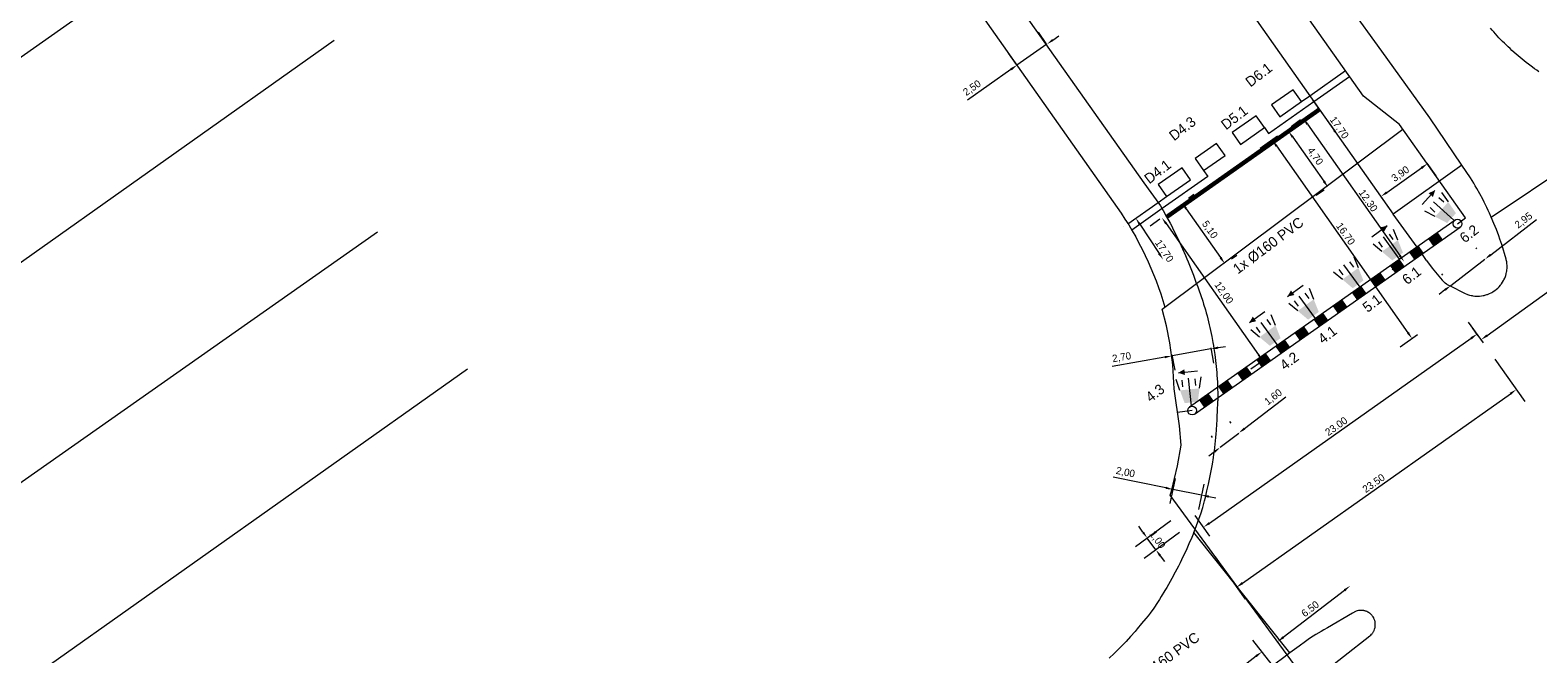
# Model space of a CAD drawing. Header units: metres. Extents: x 145932 to 146586, y 490286 to 490804.
# Tile 9 of 25: x 146156 to 146259, y 490505 to 490548. Entities that reach past the tile are written whole.
import ezdxf
from ezdxf.enums import TextEntityAlignment as Align

# ---------------------------------------------------------------- set-up
doc = ezdxf.new("R2010")
doc.units = ezdxf.units.M
doc.header["$MEASUREMENT"] = 0
for name, color, linetype, lineweight in [('B-WE-IW-VRI_KABEL_DETECTIELUS-G', 13, 'Continuous', 18), ('B-WE-IW-VRI_KABEL_DETECTIELUS-T18', 13, 'Continuous', 18), ('B-WE-IW-VRI_KABEL_SIGNAALKABEL-G', 93, 'Continuous', 18), ('B-WE-IW-VRI_KABEL_SIGNAALKABEL-M', 93, 'Continuous', 18), ('B-WE-IW-VRI_KABELDOORVOER_MANTELBUIS-T18', 254, 'Continuous', 18), ('B-WE-IW-VRI_LANTAARN-G', 254, 'Continuous', 18), ('B-WE-IW-VRI_LANTAARN-T18', 254, 'Continuous', 18), ('B-WE-IW-VRI_OVERIG-G', 254, 'Continuous', 18), ('og-bs-gbkn-verharding', 40, 'Continuous', 9), ('og-bs-greppel', 133, 'greppel', 18)]:
    doc.layers.add(name, color=color, linetype=linetype, lineweight=lineweight)
doc.layers.add('B-WE-VW-MARKERING-G', color=9, linetype='Continuous')
doc.styles.add('I020-1', font='ISO', dxfattribs={"height": 2})
doc.styles.add('ISO-NLCS', font='ISO-NLCS.SHX', dxfattribs={"height": 1.8})
doc.styles.add('nlcs_iso', font='iso-nlcs.shx')
doc.linetypes.add('greppel', pattern='A,25.5,-0.01,[14,RTW.shx,S=1,R=0,X=0,Y=0],1,[14,RTW.shx,S=1,R=0,X=0,Y=0],1,[14,RTW.shx,S=1,R=0,X=0,Y=0],1,[14,RTW.shx,S=1,R=0,X=0,Y=0],1,[14,RTW.shx,S=1,R=0,X=0,Y=0],0.5,-0.01', length=30.02)
doc.dimstyles.new('NLCS-LGL-500-B', dxfattribs={"dimtxt": 0.7, "dimasz": 1, "dimexe": 1, "dimexo": 1, "dimgap": 0.35, "dimtad": 1, "dimzin": 0, "dimtxsty": 'nlcs_iso', "dimcen": 1, "dimdle": 2, "dimclrd": 256, "dimclre": 8, "dimclrt": 256, "dimaunit": 2, "dimadec": 6, "dimazin": 0, "dimtfac": 1, "dimtmove": 0, "dimatfit": 0, "dimfxl": 1, "dimtolj": 1, "dimtzin": 0, "dimlwd": 18, "dimlwe": 18, "dimarcsym": 0})

# ---------------------------------------------------------------- blocks, each defined once
blk = doc.blocks.new('*D17')
at = {"layer": 'B-WE-IW-VRI_KABEL_SIGNAALKABEL-M', "color": 8, "lineweight": 18}
for p, q in [((146277.19, 490543.15), (146276.82, 490543.66)), ((146255.12, 490527.27), (146254.76, 490527.78))]:
    blk.add_line(p, q, dxfattribs=at)
at = {"layer": 'B-WE-IW-VRI_KABEL_SIGNAALKABEL-M', "lineweight": 18}
blk.add_line((146255.75, 490527.26), (146277, 490542.56), dxfattribs=at)
at = {"layer": 'B-WE-IW-VRI_KABEL_SIGNAALKABEL-M'}
for points in [[(146276.95, 490542.63), (146277.05, 490542.49), (146277.41, 490542.85)], [(146255.7, 490527.33), (146255.8, 490527.19), (146255.34, 490526.97)]]:
    blk.add_solid(points, dxfattribs=at)
at = {"layer": 'DEFPOINTS', "color": 0}
for p in [(146277.41, 490542.85), (146277.77, 490542.34), (146255.71, 490526.46)]:
    blk.add_point(p, dxfattribs=at)
at = {"layer": 'B-WE-IW-VRI_KABEL_SIGNAALKABEL-M', "insert": (146262.1, 490532.33), "char_height": 0.5, "attachment_point": 5, "rotation": 35.75, "style": 'nlcs_iso'}
blk.add_mtext('\\A1;27.10', dxfattribs=at)
blk = doc.blocks.new('*D18')
at = {"layer": 'B-WE-IW-VRI_KABEL_SIGNAALKABEL-M', "color": 8, "lineweight": 18}
for p, q in [((146241.89, 490541.08), (146241.33, 490540.69)), ((146244.59, 490537.23), (146244.04, 490536.85))]:
    blk.add_line(p, q, dxfattribs=at)
at = {"layer": 'B-WE-IW-VRI_KABEL_SIGNAALKABEL-M', "lineweight": 18}
blk.add_line((146242.44, 490540.86), (146244.57, 490537.83), dxfattribs=at)
at = {"layer": 'B-WE-IW-VRI_KABEL_SIGNAALKABEL-M'}
for points in [[(146242.51, 490540.9), (146242.37, 490540.81), (146242.15, 490541.26)], [(146244.64, 490537.88), (146244.5, 490537.78), (146244.86, 490537.42)]]:
    blk.add_solid(points, dxfattribs=at)
at = {"layer": 'DEFPOINTS', "color": 0}
for p in [(146242.7, 490541.65), (146244.86, 490537.42), (146245.41, 490537.81)]:
    blk.add_point(p, dxfattribs=at)
at = {"layer": 'B-WE-IW-VRI_KABEL_SIGNAALKABEL-M', "insert": (146243.95, 490539.53), "char_height": 0.5, "attachment_point": 5, "rotation": 305.1482, "style": 'nlcs_iso'}
blk.add_mtext('\\A1;4,70', dxfattribs=at)
blk = doc.blocks.new('*D19')
at = {"layer": 'B-WE-IW-VRI_KABEL_SIGNAALKABEL-M', "color": 8, "lineweight": 18}
for p, q in [((146235.3, 490536.68), (146235.66, 490536.94)), ((146238.23, 490532.51), (146238.6, 490532.77))]:
    blk.add_line(p, q, dxfattribs=at)
at = {"layer": 'B-WE-IW-VRI_KABEL_SIGNAALKABEL-M', "lineweight": 18}
blk.add_line((146235.13, 490535.95), (146237.49, 490532.6), dxfattribs=at)
at = {"layer": 'B-WE-IW-VRI_KABEL_SIGNAALKABEL-M'}
for points in [[(146235.2, 490536), (146235.07, 490535.9), (146234.85, 490536.36)], [(146237.56, 490532.65), (146237.43, 490532.55), (146237.78, 490532.19)]]:
    blk.add_solid(points, dxfattribs=at)
at = {"layer": 'DEFPOINTS', "color": 0}
for p in [(146234.48, 490536.1), (146237.42, 490531.93), (146237.78, 490532.19)]:
    blk.add_point(p, dxfattribs=at)
at = {"layer": 'B-WE-IW-VRI_KABEL_SIGNAALKABEL-M', "insert": (146236.73, 490534.5), "char_height": 0.5, "attachment_point": 5, "rotation": 305.1482, "style": 'nlcs_iso'}
blk.add_mtext('\\A1;5,10', dxfattribs=at)
blk = doc.blocks.new('*D20')
at = {"layer": 'B-WE-IW-VRI_KABEL_SIGNAALKABEL-M', "color": 8, "lineweight": 18}
for p, q in [((146251.63, 490539.06), (146252.24, 490538.21)), ((146248.45, 490536.81), (146249.05, 490535.96))]:
    blk.add_line(p, q, dxfattribs=at)
at = {"layer": 'B-WE-IW-VRI_KABEL_SIGNAALKABEL-M', "lineweight": 18}
blk.add_line((146248.88, 490537.07), (146251.25, 490538.74), dxfattribs=at)
at = {"layer": 'B-WE-IW-VRI_KABEL_SIGNAALKABEL-M'}
for points in [[(146251.2, 490538.81), (146251.3, 490538.67), (146251.66, 490539.03)], [(146248.83, 490537.14), (146248.93, 490537), (146248.47, 490536.78)]]:
    blk.add_solid(points, dxfattribs=at)
at = {"layer": 'DEFPOINTS', "color": 0}
for p in [(146251.06, 490539.88), (146251.66, 490539.03), (146247.87, 490537.63)]:
    blk.add_point(p, dxfattribs=at)
at = {"layer": 'B-WE-IW-VRI_KABEL_SIGNAALKABEL-M', "insert": (146249.83, 490538.31), "char_height": 0.5, "attachment_point": 5, "rotation": 35.2667, "style": 'nlcs_iso'}
blk.add_mtext('\\A1;3,90', dxfattribs=at)
blk = doc.blocks.new('*D21')
at = {"layer": 'B-WE-IW-VRI_KABEL_SIGNAALKABEL-M', "lineweight": 18}
for p, q in [((146239.13, 490520.88), (146241.97, 490523.06)), ((146237.47, 490519.6), (146238.74, 490520.58)), ((146237.07, 490519.3), (146236.68, 490518.99))]:
    blk.add_line(p, q, dxfattribs=at)
at = {"layer": 'B-WE-IW-VRI_KABEL_SIGNAALKABEL-M', "color": 8, "lineweight": 18}
for p, q in [((146238.21, 490521.26), (146238.13, 490521.37)), ((146236.95, 490520.28), (146236.86, 490520.39))]:
    blk.add_line(p, q, dxfattribs=at)
at = {"layer": 'B-WE-IW-VRI_KABEL_SIGNAALKABEL-M'}
for points in [[(146239.08, 490520.95), (146239.19, 490520.82), (146238.74, 490520.58)], [(146237.02, 490519.36), (146237.12, 490519.23), (146237.47, 490519.6)]]:
    blk.add_solid(points, dxfattribs=at)
at = {"layer": 'DEFPOINTS', "color": 0}
for p in [(146238.74, 490520.58), (146238.82, 490520.47), (146237.56, 490519.49)]:
    blk.add_point(p, dxfattribs=at)
at = {"layer": 'B-WE-IW-VRI_KABEL_SIGNAALKABEL-M', "insert": (146241.12, 490523.02), "char_height": 0.5, "attachment_point": 5, "rotation": 37.5567, "style": 'nlcs_iso'}
blk.add_mtext('\\A1;1,60', dxfattribs=at)
blk = doc.blocks.new('*D22')
at = {"layer": 'B-WE-IW-VRI_KABEL_SIGNAALKABEL-M', "lineweight": 18}
for p, q in [((146256, 490532.79), (146259.15, 490535.22)), ((146253.27, 490530.69), (146255.61, 490532.49)), ((146252.87, 490530.39), (146252.47, 490530.08))]:
    blk.add_line(p, q, dxfattribs=at)
at = {"layer": 'B-WE-IW-VRI_KABEL_SIGNAALKABEL-M', "color": 8, "lineweight": 18}
for p, q in [((146255.06, 490533.19), (146255, 490533.28)), ((146252.73, 490531.4), (146252.66, 490531.48))]:
    blk.add_line(p, q, dxfattribs=at)
at = {"layer": 'B-WE-IW-VRI_KABEL_SIGNAALKABEL-M'}
for points in [[(146255.95, 490532.86), (146256.05, 490532.73), (146255.61, 490532.49)], [(146252.82, 490530.45), (146252.92, 490530.32), (146253.27, 490530.69)]]:
    blk.add_solid(points, dxfattribs=at)
at = {"layer": 'DEFPOINTS', "color": 0}
for p in [(146255.61, 490532.49), (146255.67, 490532.4), (146253.33, 490530.6)]:
    blk.add_point(p, dxfattribs=at)
at = {"layer": 'B-WE-IW-VRI_KABEL_SIGNAALKABEL-M', "insert": (146258.27, 490535.13), "char_height": 0.5, "attachment_point": 5, "rotation": 37.5567, "style": 'nlcs_iso'}
blk.add_mtext('\\A1;2,95', dxfattribs=at)
blk = doc.blocks.new('*D24')
at = {"layer": 'B-WE-IW-VRI_KABEL_SIGNAALKABEL-M', "lineweight": 18}
for p, q in [((146225.59, 490547.22), (146223.54, 490545.79)), ((146225.99, 490547.51), (146226.4, 490547.8)), ((146223.13, 490545.5), (146220.14, 490543.39))]:
    blk.add_line(p, q, dxfattribs=at)
at = {"layer": 'B-WE-IW-VRI_KABEL_SIGNAALKABEL-M', "color": 8, "lineweight": 18}
for p, q in [((146225.55, 490547.28), (146225.01, 490548.04)), ((146223.5, 490545.84), (146222.97, 490546.6))]:
    blk.add_line(p, q, dxfattribs=at)
at = {"layer": 'B-WE-IW-VRI_KABEL_SIGNAALKABEL-M'}
for points in [[(146225.95, 490547.58), (146226.04, 490547.44), (146225.59, 490547.22)], [(146223.08, 490545.57), (146223.18, 490545.43), (146223.54, 490545.79)]]:
    blk.add_solid(points, dxfattribs=at)
at = {"layer": 'DEFPOINTS', "color": 0}
for p in [(146225.59, 490547.22), (146226.12, 490546.46), (146224.08, 490545.02)]:
    blk.add_point(p, dxfattribs=at)
at = {"layer": 'B-WE-IW-VRI_KABEL_SIGNAALKABEL-M', "insert": (146220.48, 490544.2), "char_height": 0.5, "attachment_point": 5, "rotation": 35.1482, "style": 'nlcs_iso'}
blk.add_mtext('\\A1;2,50', dxfattribs=at)
blk = doc.blocks.new('*D26')
at = {"layer": 'B-WE-IW-VRI_KABEL_SIGNAALKABEL-M', "color": 8, "lineweight": 18}
for p, q in [((146256.29, 490525.63), (146258.34, 490522.74)), ((146237.12, 490512.09), (146239.17, 490509.19))]:
    blk.add_line(p, q, dxfattribs=at)
at = {"layer": 'B-WE-IW-VRI_KABEL_SIGNAALKABEL-M', "lineweight": 18}
blk.add_line((146239, 490510.3), (146257.35, 490523.27), dxfattribs=at)
at = {"layer": 'B-WE-IW-VRI_KABEL_SIGNAALKABEL-M'}
for points in [[(146257.3, 490523.33), (146257.4, 490523.2), (146257.76, 490523.56)], [(146238.95, 490510.37), (146239.05, 490510.23), (146238.59, 490510.01)]]:
    blk.add_solid(points, dxfattribs=at)
at = {"layer": 'DEFPOINTS', "color": 0}
for p in [(146255.71, 490526.45), (146257.76, 490523.56), (146236.55, 490512.9)]:
    blk.add_point(p, dxfattribs=at)
at = {"layer": 'B-WE-IW-VRI_KABEL_SIGNAALKABEL-M', "insert": (146247.98, 490517.14), "char_height": 0.5, "attachment_point": 5, "rotation": 35.2465, "style": 'nlcs_iso'}
blk.add_mtext('\\A1;23.50', dxfattribs=at)
blk = doc.blocks.new('*D27')
at = {"layer": 'B-WE-IW-VRI_KABEL_SIGNAALKABEL-M', "color": 8, "lineweight": 18}
for p, q in [((146255.5, 490526.76), (146254.49, 490528.18)), ((146236.75, 490513.51), (146235.74, 490514.93))]:
    blk.add_line(p, q, dxfattribs=at)
at = {"layer": 'B-WE-IW-VRI_KABEL_SIGNAALKABEL-M', "lineweight": 18}
blk.add_line((146236.73, 490514.4), (146254.66, 490527.08), dxfattribs=at)
at = {"layer": 'B-WE-IW-VRI_KABEL_SIGNAALKABEL-M'}
for points in [[(146254.61, 490527.14), (146254.71, 490527.01), (146255.07, 490527.37)], [(146236.68, 490514.47), (146236.77, 490514.34), (146236.32, 490514.12)]]:
    blk.add_solid(points, dxfattribs=at)
at = {"layer": 'DEFPOINTS', "color": 0}
for p in [(146255.07, 490527.37), (146256.07, 490525.94), (146237.32, 490512.69)]:
    blk.add_point(p, dxfattribs=at)
at = {"layer": 'B-WE-IW-VRI_KABEL_SIGNAALKABEL-M', "insert": (146245.42, 490521.04), "char_height": 0.5, "attachment_point": 5, "rotation": 35.2465, "style": 'nlcs_iso'}
blk.add_mtext('\\A1;23.00', dxfattribs=at)
blk = doc.blocks.new('*D28')
at = {"layer": 'B-WE-IW-VRI_KABEL_SIGNAALKABEL-M', "color": 8, "lineweight": 18}
for p, q in [((146241.02, 490504.69), (146239.7, 490506.38)), ((146233.13, 490498.54), (146231.81, 490500.24))]:
    blk.add_line(p, q, dxfattribs=at)
at = {"layer": 'B-WE-IW-VRI_KABEL_SIGNAALKABEL-M', "lineweight": 18}
blk.add_line((146239.92, 490505.29), (146232.82, 490499.75), dxfattribs=at)
at = {"layer": 'B-WE-IW-VRI_KABEL_SIGNAALKABEL-M'}
for points in [[(146239.87, 490505.35), (146239.97, 490505.22), (146240.32, 490505.59)], [(146232.77, 490499.82), (146232.87, 490499.69), (146232.43, 490499.45)]]:
    blk.add_solid(points, dxfattribs=at)
at = {"layer": 'DEFPOINTS', "color": 0}
for p in [(146241.63, 490503.9), (146232.43, 490499.45), (146233.75, 490497.76)]:
    blk.add_point(p, dxfattribs=at)
at = {"layer": 'B-WE-IW-VRI_KABEL_SIGNAALKABEL-M', "insert": (146236.08, 490502.89), "char_height": 0.5, "attachment_point": 5, "rotation": 37.92, "style": 'nlcs_iso'}
blk.add_mtext('\\A1;10,00', dxfattribs=at)
blk = doc.blocks.new('*D48')
at = {"layer": 'B-WE-IW-VRI_KABEL_SIGNAALKABEL-M', "color": 8, "lineweight": 18}
for p, q in [((146234.09, 490514.57), (146231.66, 490512.79)), ((146234.68, 490513.76), (146232.25, 490511.98))]:
    blk.add_line(p, q, dxfattribs=at)
at = {"layer": 'B-WE-IW-VRI_KABEL_SIGNAALKABEL-M', "lineweight": 18}
for p, q in [((146232.17, 490513.78), (146231.88, 490514.19)), ((146233.06, 490512.57), (146232.47, 490513.38)), ((146233.35, 490512.17), (146233.65, 490511.77))]:
    blk.add_line(p, q, dxfattribs=at)
at = {"layer": 'B-WE-IW-VRI_KABEL_SIGNAALKABEL-M'}
for points in [[(146232.24, 490513.83), (146232.11, 490513.73), (146232.47, 490513.38)], [(146233.42, 490512.22), (146233.29, 490512.12), (146233.06, 490512.57)]]:
    blk.add_solid(points, dxfattribs=at)
at = {"layer": 'DEFPOINTS', "color": 0}
for p in [(146234.9, 490515.16), (146235.49, 490514.35), (146232.47, 490513.38)]:
    blk.add_point(p, dxfattribs=at)
at = {"layer": 'B-WE-IW-VRI_KABEL_SIGNAALKABEL-M', "insert": (146233.14, 490513.25), "char_height": 0.5, "attachment_point": 5, "rotation": 306.225, "style": 'nlcs_iso'}
blk.add_mtext('\\A1;1,00', dxfattribs=at)
blk = doc.blocks.new('*D50')
at = {"layer": 'B-WE-IW-VRI_KABEL_SIGNAALKABEL-M', "color": 8, "lineweight": 18}
for p, q in [((146241.4, 490540.92), (146240.21, 490540.08)), ((146250.99, 490527.3), (146249.8, 490526.46))]:
    blk.add_line(p, q, dxfattribs=at)
at = {"layer": 'B-WE-IW-VRI_KABEL_SIGNAALKABEL-M', "lineweight": 18}
blk.add_line((146241.32, 490540.25), (146250.33, 490527.45), dxfattribs=at)
at = {"layer": 'B-WE-IW-VRI_KABEL_SIGNAALKABEL-M'}
for points in [[(146241.39, 490540.3), (146241.25, 490540.2), (146241.03, 490540.66)], [(146250.4, 490527.5), (146250.26, 490527.4), (146250.62, 490527.04)]]:
    blk.add_solid(points, dxfattribs=at)
at = {"layer": 'DEFPOINTS', "color": 0}
for p in [(146242.22, 490541.5), (146251.81, 490527.88), (146250.62, 490527.04)]:
    blk.add_point(p, dxfattribs=at)
at = {"layer": 'B-WE-IW-VRI_KABEL_SIGNAALKABEL-M', "insert": (146246.06, 490534.23), "char_height": 0.5, "attachment_point": 5, "rotation": 305.1482, "style": 'nlcs_iso'}
blk.add_mtext('\\A1;16.70', dxfattribs=at)
blk = doc.blocks.new('*D51')
at = {"layer": 'B-WE-IW-VRI_KABEL_SIGNAALKABEL-M', "lineweight": 18}
for p, q in [((146237.33, 490526.43), (146237.82, 490526.52)), ((146233.68, 490525.78), (146230.07, 490525.14)), ((146236.83, 490526.34), (146234.17, 490525.87))]:
    blk.add_line(p, q, dxfattribs=at)
at = {"layer": 'B-WE-IW-VRI_KABEL_SIGNAALKABEL-M', "color": 8, "lineweight": 18}
for p, q in [((146234.16, 490525.94), (146234.35, 490524.89)), ((146236.82, 490526.41), (146237.01, 490525.36))]:
    blk.add_line(p, q, dxfattribs=at)
at = {"layer": 'B-WE-IW-VRI_KABEL_SIGNAALKABEL-M'}
for points in [[(146237.31, 490526.51), (146237.34, 490526.35), (146236.83, 490526.34)], [(146233.66, 490525.86), (146233.69, 490525.7), (146234.17, 490525.87)]]:
    blk.add_solid(points, dxfattribs=at)
at = {"layer": 'DEFPOINTS', "color": 0}
for p in [(146233.98, 490526.93), (146236.65, 490527.4), (146236.83, 490526.34)]:
    blk.add_point(p, dxfattribs=at)
at = {"layer": 'B-WE-IW-VRI_KABEL_SIGNAALKABEL-M', "insert": (146230.72, 490525.74), "char_height": 0.5, "attachment_point": 5, "rotation": 10.0512, "style": 'nlcs_iso'}
blk.add_mtext('\\A1;2,70', dxfattribs=at)
blk = doc.blocks.new('*D52')
at = {"layer": 'B-WE-IW-VRI_KABEL_SIGNAALKABEL-M', "lineweight": 18}
for p, q in [((146233.73, 490516.82), (146230.14, 490517.55)), ((146236.19, 490516.33), (146234.22, 490516.72)), ((146236.68, 490516.23), (146237.17, 490516.13))]:
    blk.add_line(p, q, dxfattribs=at)
at = {"layer": 'B-WE-IW-VRI_KABEL_SIGNAALKABEL-M', "color": 8, "lineweight": 18}
for p, q in [((146234.37, 490517.46), (146234.02, 490515.74)), ((146236.34, 490517.07), (146235.99, 490515.35))]:
    blk.add_line(p, q, dxfattribs=at)
at = {"layer": 'B-WE-IW-VRI_KABEL_SIGNAALKABEL-M'}
for points in [[(146233.75, 490516.9), (146233.72, 490516.74), (146234.22, 490516.72)], [(146236.69, 490516.31), (146236.66, 490516.14), (146236.19, 490516.33)]]:
    blk.add_solid(points, dxfattribs=at)
at = {"layer": 'DEFPOINTS', "color": 0}
for p in [(146234.57, 490518.44), (146236.53, 490518.05), (146236.19, 490516.33)]:
    blk.add_point(p, dxfattribs=at)
at = {"layer": 'B-WE-IW-VRI_KABEL_SIGNAALKABEL-M', "insert": (146230.97, 490517.86), "char_height": 0.5, "attachment_point": 5, "rotation": 348.576, "style": 'nlcs_iso'}
blk.add_mtext('\\A1;2,00', dxfattribs=at)
blk = doc.blocks.new('*D63')
at = {"layer": 'B-WE-IW-VRI_KABEL_SIGNAALKABEL-M', "lineweight": 18}
blk.add_line((146241.79, 490506.59), (146245.98, 490509.81), dxfattribs=at)
at = {"layer": 'B-WE-IW-VRI_KABEL_SIGNAALKABEL-M'}
for points in [[(146245.93, 490509.87), (146246.03, 490509.74), (146246.38, 490510.11)], [(146241.74, 490506.65), (146241.85, 490506.52), (146241.4, 490506.28)]]:
    blk.add_solid(points, dxfattribs=at)
at = {"layer": 'DEFPOINTS', "color": 0}
for p in [(146246.38, 490510.11), (146246.38, 490510.11), (146241.4, 490506.28)]:
    blk.add_point(p, dxfattribs=at)
at = {"layer": 'B-WE-IW-VRI_KABEL_SIGNAALKABEL-M', "insert": (146243.63, 490508.53), "char_height": 0.5, "attachment_point": 5, "rotation": 37.5567, "style": 'nlcs_iso'}
blk.add_mtext('\\A1;6.50', dxfattribs=at)
blk = doc.blocks.new('*D68')
at = {"layer": 'B-WE-IW-VRI_KABEL_SIGNAALKABEL-M', "color": 8, "lineweight": 18}
for p, q in [((146233.32, 490535.23), (146232.66, 490534.76)), ((146240.23, 490525.42), (146239.57, 490524.95))]:
    blk.add_line(p, q, dxfattribs=at)
at = {"layer": 'B-WE-IW-VRI_KABEL_SIGNAALKABEL-M', "lineweight": 18}
blk.add_line((146233.76, 490534.93), (146240.09, 490525.93), dxfattribs=at)
at = {"layer": 'B-WE-IW-VRI_KABEL_SIGNAALKABEL-M'}
for points in [[(146233.83, 490534.98), (146233.69, 490534.88), (146233.47, 490535.34)], [(146240.16, 490525.98), (146240.03, 490525.89), (146240.38, 490525.53)]]:
    blk.add_solid(points, dxfattribs=at)
at = {"layer": 'DEFPOINTS', "color": 0}
for p in [(146234.14, 490535.8), (146240.38, 490525.53), (146241.04, 490525.99)]:
    blk.add_point(p, dxfattribs=at)
at = {"layer": 'B-WE-IW-VRI_KABEL_SIGNAALKABEL-M', "insert": (146237.69, 490530.17), "char_height": 0.5, "attachment_point": 5, "rotation": 305.1482, "style": 'nlcs_iso'}
blk.add_mtext('\\A1;12,00', dxfattribs=at)
blk = doc.blocks.new('*D69')
at = {"layer": 'B-WE-IW-VRI_KABEL_SIGNAALKABEL-M', "color": 8, "lineweight": 18}
for p, q in [((146242.97, 490542.03), (146242.33, 490541.57)), ((146249.88, 490532.21), (146249.24, 490531.76))]:
    blk.add_line(p, q, dxfattribs=at)
at = {"layer": 'B-WE-IW-VRI_KABEL_SIGNAALKABEL-M', "lineweight": 18}
blk.add_line((146243.44, 490541.74), (146249.77, 490532.74), dxfattribs=at)
at = {"layer": 'B-WE-IW-VRI_KABEL_SIGNAALKABEL-M'}
for points in [[(146243.5, 490541.79), (146243.37, 490541.69), (146243.15, 490542.15)], [(146249.84, 490532.79), (146249.7, 490532.7), (146250.06, 490532.34)]]:
    blk.add_solid(points, dxfattribs=at)
at = {"layer": 'DEFPOINTS', "color": 0}
for p in [(146243.79, 490542.6), (146250.7, 490532.79), (146250.06, 490532.34)]:
    blk.add_point(p, dxfattribs=at)
at = {"layer": 'B-WE-IW-VRI_KABEL_SIGNAALKABEL-M', "insert": (146247.61, 490536.51), "char_height": 0.5, "attachment_point": 5, "rotation": 305.1482, "style": 'nlcs_iso'}
blk.add_mtext('\\A1;12.30', dxfattribs=at)
blk = doc.blocks.new('V_MAST')
blk.add_circle((0, 0), 0.3)
blk = doc.blocks.new('*D102')
at = {"layer": 'B-WE-IW-VRI_KABEL_SIGNAALKABEL-M', "color": 8, "lineweight": 18}
for p, q in [((146230.84, 490534.74), (146230.84, 490534.74)), ((146232.72, 490531.92), (146232.72, 490531.92))]:
    blk.add_line(p, q, dxfattribs=at)
at = {"layer": 'B-WE-IW-VRI_KABEL_SIGNAALKABEL-M', "lineweight": 18}
blk.add_line((146231.95, 490534.88), (146233.28, 490532.89), dxfattribs=at)
at = {"layer": 'B-WE-IW-VRI_KABEL_SIGNAALKABEL-M'}
for points in [[(146232.02, 490534.93), (146231.89, 490534.83), (146231.68, 490535.3)], [(146233.35, 490532.93), (146233.21, 490532.84), (146233.55, 490532.47)]]:
    blk.add_solid(points, dxfattribs=at)
at = {"layer": 'DEFPOINTS', "color": 0}
for p in [(146231.68, 490535.3), (146233.55, 490532.47), (146233.55, 490532.47)]:
    blk.add_point(p, dxfattribs=at)
at = {"layer": 'B-WE-IW-VRI_KABEL_SIGNAALKABEL-M', "insert": (146233.64, 490533.06), "char_height": 0.5, "attachment_point": 5, "rotation": 303.5621, "style": 'nlcs_iso'}
blk.add_mtext('\\A1;17.70', dxfattribs=at)
blk = doc.blocks.new('*D108')
at = {"layer": 'B-WE-IW-VRI_KABEL_SIGNAALKABEL-M', "color": 8, "lineweight": 18}
for p, q in [((146242.79, 490543.12), (146242.79, 490543.12)), ((146244.74, 490540.34), (146244.74, 490540.34))]:
    blk.add_line(p, q, dxfattribs=at)
at = {"layer": 'B-WE-IW-VRI_KABEL_SIGNAALKABEL-M', "lineweight": 18}
blk.add_line((146243.89, 490543.28), (146245.27, 490541.33), dxfattribs=at)
at = {"layer": 'B-WE-IW-VRI_KABEL_SIGNAALKABEL-M'}
for points in [[(146243.96, 490543.33), (146243.83, 490543.24), (146243.61, 490543.69)], [(146245.34, 490541.38), (146245.2, 490541.28), (146245.56, 490540.92)]]:
    blk.add_solid(points, dxfattribs=at)
at = {"layer": 'DEFPOINTS', "color": 0}
for p in [(146243.61, 490543.69), (146245.56, 490540.92), (146245.56, 490540.92)]:
    blk.add_point(p, dxfattribs=at)
at = {"layer": 'B-WE-IW-VRI_KABEL_SIGNAALKABEL-M', "insert": (146245.63, 490541.51), "char_height": 0.5, "attachment_point": 5, "rotation": 305.1271, "style": 'nlcs_iso'}
blk.add_mtext('\\A1;17.70', dxfattribs=at)
blk = doc.blocks.new('V_30LNT')
at = {"layer": 'B-WE-IW-VRI_LANTAARN-G'}
for p, q in [((0.3, 0), (1.975, 0)), ((1.3, 0.6), (1.979, 0.769)), ((1.5, 0.4), (1.9, 0.4)), ((1.3, -0.6), (1.979, -0.769)), ((1.5, -0.4), (1.9, -0.4))]:
    blk.add_line(p, q, dxfattribs=at)
blk.add_solid([(0.5, 0.4), (0.5, -0.4), (1.3, 0.6), (1.3, -0.6)], dxfattribs=at)
at = {"layer": 'B-WE-IW-VRI_LANTAARN-T18', "style": 'I020-1'}
blk.add_attdef('LNT', text='', height=1, dxfattribs=at).set_placement((3.534, -0.001), align=Align.MIDDLE)

msp = doc.modelspace()

# ---------------------------------------------------------------- linework, layer by layer
at = {"layer": 'B-WE-IW-VRI_KABEL_DETECTIELUS-G', "flags": 128}
for points in [[(146242.456, 490544.107), (146240.984, 490543.071), (146241.56, 490542.253), (146243.032, 490543.29)], [(146239.921, 490542.323), (146238.286, 490541.171), (146238.861, 490540.354), (146240.497, 490541.505)], [(146237.223, 490540.423), (146235.751, 490539.387), (146236.327, 490538.569), (146237.798, 490539.605)], [(146234.852, 490538.753), (146233.212, 490537.599), (146233.78, 490536.776), (146235.427, 490537.936)]]:
    msp.add_lwpolyline(points, close=True, dxfattribs=at)
at = {"layer": 'B-WE-IW-VRI_KABEL_DETECTIELUS-G', "ltscale": 4}
for points in [[(146240.497, 490541.505), (146240.785, 490541.096), (146240.785, 490541.096), (146243.894, 490543.286)], [(146243.032, 490543.29), (146243.606, 490543.694)], [(146236.327, 490538.569), (146236.615, 490538.16), (146233.483, 490535.955)], [(146233.208, 490536.373), (146233.78, 490536.776)]]:
    msp.add_lwpolyline(points, dxfattribs=at)
at = {"layer": 'B-WE-IW-VRI_KABEL_SIGNAALKABEL-G', "ltscale": 0.1, "flags": 128}
msp.add_lwpolyline([(146182.965, 490607.388), (146181.023, 490606.015), (146216.755, 490555.424), (146230.411, 490536.028, -0.0842855), (146233.669, 490529.2)], format="xyb", dxfattribs=at)
for points in [[(146253.733, 490534.925), (146254.285, 490535.316), (146249.762, 490541.712), (146247.28, 490543.665), (146233.424, 490563.274), (146213.737, 490591.152), (146213.978, 490592.545), (146207.038, 490602.357)], [(146243.606, 490543.694), (146246.045, 490545.412)], [(146243.894, 490543.286), (146246.334, 490545.004)], [(146256.836, 490485.21), (146234.041, 490516.327), (146234.121, 490516.595), (146234.552, 490518.338), (146234.799, 490519.75), (146234.679, 490521.075), (146234.323, 490523.618), (146234.22, 490525.251), (146234.016, 490526.764), (146233.788, 490527.92), (146233.498, 490529.073), (146249.979, 490541.405)], [(146231.143, 490534.92), (146233.208, 490536.373)], [(146233.483, 490535.955), (146231.403, 490534.491)], [(146235.538, 490522.115), (146234.552, 490521.977)]]:
    msp.add_lwpolyline(points, dxfattribs=at)
at = {"layer": 'B-WE-IW-VRI_OVERIG-G'}
for p, q in [((146252.183, 490537.204), (146251.31, 490536.233)), ((146253.56, 490535.17), (146235.365, 490522.36)), ((146248.914, 490534.77), (146247.856, 490534.004)), ((146235.711, 490521.869), (146253.905, 490534.68)), ((146242.088, 490529.943), (146243.146, 490530.709)), ((146239.471, 490528.147), (146240.529, 490528.913)), ((146234.607, 490524.708), (146235.906, 490524.845))]:
    msp.add_line(p, q, dxfattribs=at)
for points in [[(146252.199, 490537.221, 0, 0.394, 0), (146251.897, 490536.886, 0.394, 0.394, 0)], [(146248.933, 490534.783, 0, 0.394, 0), (146248.568, 490534.519, 0.394, 0.394, 0)], [(146242.069, 490529.929, 0, 0.394, 0), (146242.434, 490530.194, 0.394, 0.394, 0)], [(146239.452, 490528.133, 0, 0.394, 0), (146239.817, 490528.398, 0.394, 0.394, 0)], [(146234.584, 490524.705, 0, 0.394, 0), (146235.032, 490524.753, 0.394, 0.394, 0)]]:
    msp.add_lwpolyline(points, format="xyseb", dxfattribs=at)
for points in [[(146252.064, 490533.383), (146251.719, 490533.874), (146252.718, 490533.844), (146252.373, 490534.334)], [(146250.756, 490532.462), (146250.41, 490532.953), (146251.41, 490532.923), (146251.064, 490533.413)], [(146249.447, 490531.541), (146249.102, 490532.032), (146250.102, 490532.002), (146249.756, 490532.492)], [(146246.831, 490529.699), (146246.485, 490530.189), (146247.485, 490530.159), (146247.14, 490530.65)], [(146248.139, 490530.62), (146247.794, 490531.111), (146248.793, 490531.081), (146248.448, 490531.571)], [(146245.523, 490528.778), (146245.177, 490529.268), (146246.177, 490529.238), (146245.831, 490529.729)], [(146244.214, 490527.857), (146243.869, 490528.347), (146244.868, 490528.317), (146244.523, 490528.808)], [(146242.906, 490526.936), (146242.561, 490527.426), (146243.56, 490527.396), (146243.215, 490527.887)], [(146241.598, 490526.014), (146241.252, 490526.505), (146242.252, 490526.475), (146241.907, 490526.966)], [(146240.29, 490525.093), (146239.944, 490525.584), (146240.944, 490525.554), (146240.598, 490526.044)], [(146238.981, 490524.172), (146238.636, 490524.663), (146239.635, 490524.633), (146239.29, 490525.123)], [(146237.673, 490523.251), (146237.328, 490523.742), (146238.327, 490523.712), (146237.982, 490524.202)], [(146236.365, 490522.33), (146236.019, 490522.821), (146237.019, 490522.791), (146236.673, 490523.281)]]:
    msp.add_solid(points, dxfattribs=at)
at = {"layer": 'B-WE-VW-MARKERING-G', "const_width": 0.3}
msp.add_lwpolyline([(146233.802, 490535.385), (146244.268, 490542.754)], dxfattribs=at)
at = {"layer": 'og-bs-gbkn-verharding'}
for p, q in [((146256.038, 490535.372), (146267.011, 490542.737)), ((146254.017, 490538.945), (146249.324, 490535.579)), ((146242.228, 490505.515), (146235.654, 490513.758))]:
    msp.add_line(p, q, dxfattribs=at)
for points in [[(146254.017, 490538.945), (146251.832, 490542.186), (146248.54, 490546.742), (146241.902, 490555.951), (146242.051, 490556.111), (146241.275, 490557.294), (146184.95, 490637.26)], [(146179.237, 490635.083), (146184.481, 490627.484), (146225.35, 490569.604), (146249.324, 490535.579)], [(146176.432, 490616.623), (146232.241, 490537.734), (146233.373, 490536.14), (146233.556, 490535.825), (146233.796, 490535.397), (146234.029, 490534.965), (146234.143, 490534.748), (146234.255, 490534.53), (146234.474, 490534.091), (146234.685, 490533.648), (146234.89, 490533.202), (146235.087, 490532.753), (146235.183, 490532.527), (146235.276, 490532.301), (146235.369, 490532.073), (146235.459, 490531.845), (146235.634, 490531.387), (146235.801, 490530.926), (146235.93, 490530.589), (146236.002, 490530.394), (146236.14, 490530.002), (146236.271, 490529.607), (146236.333, 490529.408), (146236.452, 490529.01), (146236.509, 490528.81), (146236.563, 490528.609), (146236.616, 490528.408), (146236.667, 490528.206), (146236.716, 490528.004), (146236.763, 490527.801), (146236.851, 490527.395), (146236.892, 490527.191), (146236.969, 490526.782), (146237.004, 490526.577), (146237.037, 490526.371), (146237.098, 490525.96), (146237.125, 490525.754), (146237.174, 490525.341), (146237.214, 490524.927), (146237.232, 490524.719), (146237.247, 490524.512), (146237.272, 490524.097), (146237.289, 490523.681), (146237.297, 490523.265)], [(146259.307, 490545.337), (146259.16, 490545.438), (146259.014, 490545.54), (146258.869, 490545.644), (146258.583, 490545.857), (146258.442, 490545.966), (146258.302, 490546.077), (146258.026, 490546.302), (146257.89, 490546.417), (146257.755, 490546.534), (146257.459, 490546.797), (146257.327, 490546.917), (146257.197, 490547.038), (146256.942, 490547.285), (146256.816, 490547.411), (146256.569, 490547.666), (146256.328, 490547.927), (146256.21, 490548.059), (146256.093, 490548.193), (146255.977, 490548.328)], [(146256.038, 490535.372), (146255.917, 490535.641), (146255.828, 490535.834), (146255.737, 490536.025), (146255.55, 490536.405), (146255.454, 490536.594), (146255.256, 490536.969), (146255.051, 490537.34), (146254.946, 490537.524), (146254.839, 490537.707), (146254.62, 490538.07), (146254.017, 490538.945)], [(146251.61, 490532.399), (146251.318, 490532.802), (146249.324, 490535.579)], [(146257.063, 490531.494), (146257.09, 490531.619), (146257.101, 490531.681), (146257.109, 490531.745), (146257.121, 490531.871), (146257.124, 490531.999), (146257.123, 490532.063), (146257.114, 490532.19), (146257.098, 490532.316), (146257.073, 490532.441), (146257.058, 490532.503), (146256.771, 490533.488), (146256.637, 490533.866), (146256.557, 490534.083), (146256.392, 490534.515), (146256.219, 490534.945), (146256.038, 490535.372)], [(146251.61, 490532.399), (146251.997, 490531.865), (146252.677, 490531.058), (146252.715, 490531.016), (146252.754, 490530.976), (146252.837, 490530.901), (146252.88, 490530.865), (146252.971, 490530.798), (146253.018, 490530.768), (146253.115, 490530.711), (146253.215, 490530.662), (146253.267, 490530.64), (146254.152, 490530.19), (146254.241, 490530.146), (146254.359, 490530.096), (146254.419, 490530.074), (146254.54, 490530.035), (146254.664, 490530.005), (146254.726, 490529.992), (146254.789, 490529.982), (146254.915, 490529.966), (146255.043, 490529.959), (146255.17, 490529.96), (146255.234, 490529.963), (146255.361, 490529.976), (146255.486, 490529.997), (146255.549, 490530.01), (146255.61, 490530.025), (146255.733, 490530.062), (146255.793, 490530.083), (146255.911, 490530.13), (146256.026, 490530.185), (146256.082, 490530.215), (146256.137, 490530.247), (146256.245, 490530.316), (146256.347, 490530.392), (146256.397, 490530.432), (146256.492, 490530.517), (146256.537, 490530.561), (146256.581, 490530.607), (146256.665, 490530.703), (146256.705, 490530.753), (146256.743, 490530.804), (146256.814, 490530.91), (146256.878, 490531.02), (146256.908, 490531.077), (146256.961, 490531.192), (146257.008, 490531.311), (146257.028, 490531.371), (146257.063, 490531.494)], [(146235.654, 490513.758), (146235.751, 490514.003), (146235.939, 490514.495), (146236.03, 490514.742), (146236.137, 490515.041), (146236.268, 490515.488), (146236.391, 490515.936), (146236.45, 490516.161), (146236.561, 490516.613), (146236.665, 490517.067), (146236.714, 490517.294), (146236.761, 490517.522), (146236.806, 490517.75), (146236.849, 490517.979), (146236.929, 490518.437), (146237.001, 490518.897), (146237.034, 490519.127), (146237.065, 490519.358), (146237.095, 490519.588), (146237.122, 490519.82), (146237.17, 490520.282), (146237.192, 490520.514), (146237.211, 490520.746), (146237.244, 490521.21), (146237.257, 490521.442), (146237.268, 490521.675), (146237.285, 490522.14), (146237.296, 490522.641), (146237.297, 490522.792)], [(146237.297, 490523.265), (146237.299, 490523.057), (146237.297, 490522.792)], [(146235.654, 490513.758), (146235.514, 490513.416), (146235.325, 490512.976), (146235.228, 490512.757), (146235.129, 490512.539), (146235.028, 490512.322), (146234.821, 490511.89), (146234.715, 490511.676), (146234.607, 490511.462), (146234.386, 490511.037), (146234.157, 490510.616), (146234.041, 490510.407), (146233.802, 490509.992), (146233.68, 490509.786), (146233.431, 490509.377), (146233.303, 490509.174), (146233.175, 490508.972), (146232.912, 490508.572), (146232.663, 490508.245), (146232.521, 490508.062), (146232.377, 490507.88), (146232.084, 490507.52), (146231.785, 490507.166), (146231.634, 490506.991), (146231.326, 490506.644), (146231.012, 490506.303), (146230.853, 490506.134), (146230.53, 490505.801), (146230.202, 490505.473), (146229.868, 490505.152)], [(146246.86, 490508.396), (146246.776, 490508.368), (146246.735, 490508.352), (146246.695, 490508.334), (146246.655, 490508.314), (146246.617, 490508.292), (146246.543, 490508.243), (146244.815, 490507.235), (146244.57, 490507.095), (146244.387, 490506.987), (146244.024, 490506.766), (146243.844, 490506.653), (146243.665, 490506.538), (146243.487, 490506.422), (146243.31, 490506.304), (146242.868, 490505.985), (146242.547, 490505.751), (146242.228, 490505.515)], [(146244.113, 490503.845), (146247.714, 490506.677), (146247.779, 490506.731), (146247.841, 490506.794), (146247.87, 490506.827), (146247.898, 490506.862), (146247.923, 490506.897), (146247.948, 490506.934), (146247.97, 490506.972), (146247.991, 490507.011), (146248.01, 490507.051), (146248.043, 490507.133), (146248.068, 490507.218), (146248.078, 490507.261), (146248.091, 490507.349), (146248.095, 490507.393), (146248.096, 490507.437), (146248.094, 490507.525), (146248.083, 490507.613), (146248.075, 490507.657), (146248.065, 490507.7), (146248.053, 490507.742), (146248.038, 490507.784), (146248.023, 490507.825), (146248.005, 490507.866), (146247.985, 490507.906), (146247.941, 490507.982), (146247.89, 490508.054), (146247.862, 490508.088), (146247.832, 490508.121), (146247.801, 490508.153), (146247.769, 490508.183), (146247.735, 490508.212), (146247.7, 490508.239), (146247.627, 490508.288), (146247.588, 490508.31), (146247.509, 490508.349), (146247.468, 490508.366), (146247.426, 490508.381), (146247.384, 490508.394), (146247.341, 490508.405), (146247.298, 490508.414), (146247.254, 490508.421), (146247.211, 490508.426), (146247.166, 490508.429), (146247.078, 490508.43), (146246.99, 490508.422), (146246.946, 490508.415), (146246.86, 490508.396)], [(146242.228, 490505.515), (146241.819, 490505.209), (146241.2, 490504.738), (146240.587, 490504.261), (146240.282, 490504.02), (146235.16, 490500)]]:
    msp.add_lwpolyline(points, dxfattribs=at)
at = {"layer": 'og-bs-greppel'}
for p, q in [((146089.3, 490500), (146173.26, 490558.98)), ((146109.676, 490500), (146176.76, 490547.49)), ((146130.805, 490500), (146179.72, 490534.37)), ((146150.605, 490500), (146185.9, 490524.97))]:
    msp.add_line(p, q, dxfattribs=at)

# ---------------------------------------------------------------- block references
at = {"layer": 'B-WE-IW-VRI_LANTAARN-G'}
ref = msp.add_blockref('V_30LNT', (146253.736, 490534.928), dxfattribs=dict(at, xscale=1.126851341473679, yscale=1.126851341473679, zscale=1.126851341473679, rotation=138.0132357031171))
ref.add_attrib('LNT', '6.2', dxfattribs={"layer": 'B-WE-IW-VRI_LANTAARN-T18', "height": 0.7, "rotation": 37.64571, "style": 'ISO-NLCS'}).set_placement((146254.523, 490534.239), align=Align.MIDDLE)
ref = msp.add_blockref('V_30LNT', (146249.954, 490532.218), dxfattribs=dict(at, xscale=1.126851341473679, yscale=1.126851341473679, zscale=1.126851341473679, rotation=125.8870502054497))
ref.add_attrib('LNT', '6.1', dxfattribs={"layer": 'B-WE-IW-VRI_LANTAARN-T18', "height": 0.7, "rotation": 37.64571, "style": 'ISO-NLCS'}).set_placement((146250.579, 490531.379), align=Align.MIDDLE)
ref = msp.add_blockref('V_30LNT', (146247.245, 490530.311), dxfattribs=dict(at, xscale=1.126851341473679, yscale=1.126851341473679, zscale=1.126851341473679, rotation=125.8870502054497))
ref.add_attrib('LNT', '5.1', dxfattribs={"layer": 'B-WE-IW-VRI_LANTAARN-T18', "height": 0.7, "rotation": 37.64571, "style": 'ISO-NLCS'}).set_placement((146247.869, 490529.472), align=Align.MIDDLE)
ref = msp.add_blockref('V_30LNT', (146244.186, 490528.157), dxfattribs=dict(at, xscale=1.126851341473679, yscale=1.126851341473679, zscale=1.126851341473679, rotation=125.8870502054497))
ref.add_attrib('LNT', '4.1', dxfattribs={"layer": 'B-WE-IW-VRI_LANTAARN-T18', "height": 0.7, "rotation": 37.64571, "style": 'ISO-NLCS'}).set_placement((146244.81, 490527.318), align=Align.MIDDLE)
ref = msp.add_blockref('V_30LNT', (146241.569, 490526.361), dxfattribs=dict(at, xscale=1.126851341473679, yscale=1.126851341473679, zscale=1.126851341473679, rotation=125.8870502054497))
ref.add_attrib('LNT', '4.2', dxfattribs={"layer": 'B-WE-IW-VRI_LANTAARN-T18', "height": 0.7, "rotation": 37.64571, "style": 'ISO-NLCS'}).set_placement((146242.193, 490525.522), align=Align.MIDDLE)
ref = msp.add_blockref('V_30LNT', (146235.538, 490522.115), dxfattribs=dict(at, xscale=1.126851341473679, yscale=1.126851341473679, zscale=1.126851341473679, rotation=96.04057560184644))
ref.add_attrib('LNT', '4.3', dxfattribs={"layer": 'B-WE-IW-VRI_LANTAARN-T18', "height": 0.7, "rotation": 37.64571, "style": 'ISO-NLCS'}).set_placement((146233.001, 490523.325), align=Align.MIDDLE)
at = {"layer": 'B-WE-IW-VRI_OVERIG-G', "rotation": 305.2990653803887}
for p in [(146253.733, 490534.925), (146235.538, 490522.115)]:
    msp.add_blockref('V_MAST', p, dxfattribs=at)

# ---------------------------------------------------------------- texts
at = {"layer": 'B-WE-IW-VRI_KABEL_DETECTIELUS-T18', "style": 'ISO-NLCS'}
for s, p in [('D6.1', (146239.538, 490544.248)), ('D4.3', (146234.305, 490540.564)), ('D5.1', (146237.864, 490541.315)), ('D4.1', (146232.607, 490537.613))]:
    msp.add_text(s, height=0.7, rotation=37.55671, dxfattribs=at).set_placement(p)
at = {"layer": 'B-WE-IW-VRI_KABELDOORVOER_MANTELBUIS-T18', "style": 'ISO-NLCS'}
for s, rotation, p in [('1x %%C160 PVC', 36.80773, (146238.673, 490531.438)), ('2x %%C160 PVC', 35.98253, (146231.496, 490503.058))]:
    msp.add_text(s, height=0.7, rotation=rotation, dxfattribs=at).set_placement(p)

# ---------------------------------------------------------------- dimensions: what is measured, and where the dimension line sits
at = {"layer": 'B-WE-IW-VRI_KABEL_SIGNAALKABEL-M'}
for base, p1, p2, angle, picture, middle in [((146225.585, 490547.224), (146224.078, 490545.022), (146226.122, 490546.461), 35.14816, '*D24', (146220.747, 490543.818)), ((146244.858, 490537.421), (146242.705, 490541.653), (146245.41, 490537.81), 305.14816, '*D18', (146243.562, 490539.262)), ((146251.658, 490539.031), (146247.872, 490537.629), (146251.057, 490539.881), 35.26669, '*D20', (146250.099, 490537.929)), ((146237.782, 490532.19), (146234.48, 490536.103), (146237.416, 490531.933), 305.14816, '*D19', (146236.343, 490534.234)), ((146240.383, 490525.526), (146234.135, 490535.803), (146241.043, 490525.991), 305.14816, '*D68', (146237.302, 490529.901)), ((146255.605, 490532.49), (146253.335, 490530.603), (146255.673, 490532.401), 37.55671, '*D22', (146258.554, 490534.758)), ((146236.833, 490526.342), (146233.984, 490526.926), (146236.646, 490527.398), 10.05117, '*D51', (146230.807, 490525.274)), ((146238.738, 490520.577), (146237.555, 490519.491), (146238.823, 490520.467), 37.55671, '*D21', (146241.417, 490522.637)), ((146236.186, 490516.325), (146234.571, 490518.443), (146236.534, 490518.046), 348.57595, '*D52', (146230.874, 490517.399)), ((146232.468, 490513.379), (146235.488, 490514.352), (146234.897, 490515.158), 126.22496, '*D48', (146232.763, 490512.976))]:
    dim = msp.add_linear_dim(base=base, p1=p1, p2=p2, angle=angle, dimstyle='NLCS-LGL-500-B', override={"dimtxt": 0.5, "dimasz": 0.5, "dimgap": 0.15}, dxfattribs=at)
    dim.commit()
    dim.dimension.update_dxf_attribs({"geometry": picture, "text_midpoint": middle, "dimtype": 161})
for base, p1, p2, angle, text, picture, middle in [((146245.558, 490540.919), (146243.606, 490543.694), (146245.558, 490540.919), 305.12706, '17.70', '*D108', (146245.304, 490541.281)), ((146277.407, 490542.853), (146255.709, 490526.457), (146277.775, 490542.342), 35.75001, '27.10', '*D17', (146262.336, 490532.003)), ((146250.056, 490532.336), (146243.791, 490542.601), (146250.699, 490532.789), 305.14816, '12.30', '*D69', (146247.28, 490536.278)), ((146250.617, 490527.04), (146242.221, 490541.496), (146251.808, 490527.879), 305.14816, '16.70', '*D50', (146245.725, 490533.987)), ((146233.554, 490532.469), (146231.678, 490535.296), (146233.554, 490532.469), 303.56205, '17.70', '*D102', (146233.309, 490532.838)), ((146255.067, 490527.365), (146237.322, 490512.694), (146256.072, 490525.943), 35.24646, '23.00', '*D27', (146245.654, 490520.714)), ((146257.759, 490523.555), (146236.548, 490512.905), (146255.715, 490526.449), 35.24646, '23.50', '*D26', (146248.212, 490516.808))]:
    dim = msp.add_linear_dim(base=base, p1=p1, p2=p2, angle=angle, text=text, dimstyle='NLCS-LGL-500-B', override={"dimtxt": 0.5, "dimasz": 0.5, "dimgap": 0.15}, dxfattribs=at)
    dim.commit()
    dim.dimension.update_dxf_attribs({"geometry": picture, "text_midpoint": middle, "dimtype": 161})
dim = msp.add_aligned_dim(p1=(146241.399, 490506.283), p2=(146246.378, 490510.112), distance=0, text='6.50', dimstyle='NLCS-LGL-500-B', override={"dimtxt": 0.5, "dimasz": 0.5, "dimgap": 0.15}, dxfattribs=at)
dim.commit()
dim.dimension.update_dxf_attribs({"geometry": '*D63', "text_midpoint": (146243.632, 490508.53)})
dim = msp.add_aligned_dim(p1=(146241.634, 490503.901), p2=(146233.745, 490497.755), distance=-2.145, dimstyle='NLCS-LGL-500-B', override={"dimtxt": 0.5, "dimasz": 0.5, "dimgap": 0.15}, dxfattribs=at)
dim.commit()
dim.dimension.update_dxf_attribs({"geometry": '*D28', "text_midpoint": (146236.082, 490502.891)})

doc.saveas('drawing.dxf')
